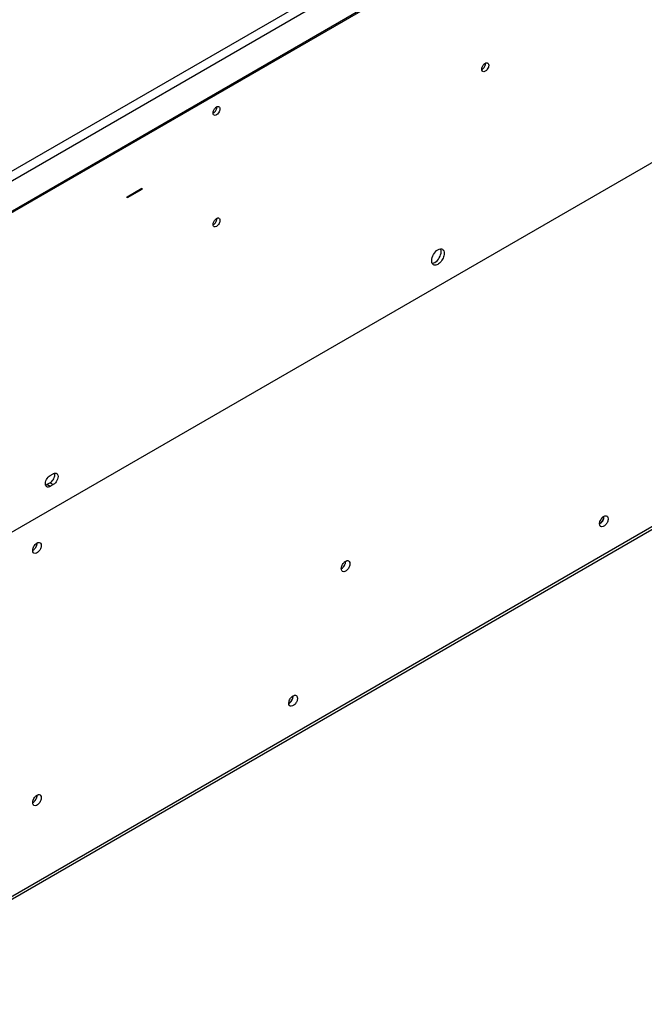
# Model space of a CAD drawing. Header units: millimetres. Extents: x 104 to 805, y 312 to 958.
# Tile 7 of 11: x 345 to 555, y 312 to 643. Entities that reach past the tile are written whole.
import ezdxf

# ---------------------------------------------------------------- set-up
doc = ezdxf.new("R2010")
doc.units = ezdxf.units.MM
doc.header["$LTSCALE"] = 82.53493
doc.layers.get('0').update_dxf_attribs({"linetype": 'CONTINUOUS'})

msp = doc.modelspace()

# ---------------------------------------------------------------- linework, layer by layer
at = {"color": 7, "linetype": 'Continuous'}
for p, q in [((303.97, 556.11), (788.34, 835.76)), ((686.16, 790.65), (295.49, 565.09)), ((687.58, 788.2), (296.9, 562.64)), ((687.58, 777.99), (298.32, 553.25)), ((788.34, 728.1), (309.98, 451.92)), ((281.35, 312.91), (803.9, 614.61)), ((280.72, 311.54), (802.57, 612.83)), ((381.05, 583.46), (386, 586.32)), ((386, 585.91), (381.05, 583.05)), ((385.64, 586.12), (386, 585.91)), ((386, 586.32), (386, 585.91)), ((381.05, 583.05), (381.05, 583.46)), ((355.06, 489.59), (356.12, 490.2)), ((355.06, 487.14), (354, 486.52)), ((355.06, 485.91), (354, 486.52)), ((355.06, 487.14), (356.12, 486.52)), ((356.12, 486.52), (355.06, 485.91)), ((540.46, 473.54), (540.45, 473.53))]:
    msp.add_line(p, q, dxfattribs=at)
for centre, radius, start, end in [((500.27, 628.35), 1.44, 359.9767, 3.5033), ((409.76, 613.65), 1.44, 359.9767, 3.5033), ((409.76, 576.09), 1.44, 359.9767, 3.5033), ((354.97, 486.77), 1.5, 189.9788, 192.8062), ((433.62, 415.67), 3.35, 333.6395, 341.1323)]:
    msp.add_arc(centre, radius, start, end, dxfattribs=at)
for points, knots in [([(500.44, 626.39), (500.44, 626.44), (500.45, 626.67), (500.51, 626.89), (500.56, 627.05)], [0, 0, 0, 0, 0.232845, 1, 1, 1, 1]), ([(500.56, 627.05), (500.68, 627.39), (500.92, 627.81), (501.26, 628.15), (501.34, 628.22)], [0, 0, 0, 0, 0.759178, 1, 1, 1, 1]), ([(502.66, 627.07), (502.57, 626.83), (502.25, 626.13), (501.27, 625.35), (500.78, 625.63)], [0, 0, 0, 0, 0.313372, 1, 1, 1, 1]), ([(500.8, 626.51), (500.89, 626.58), (501.23, 626.91), (501.48, 627.34), (501.59, 627.68)], [0, 0, 0, 0, 0.240431, 1, 1, 1, 1]), ([(501.34, 628.22), (501.39, 628.26), (501.54, 628.38), (501.72, 628.48), (501.86, 628.52)], [0, 0, 0, 0, 0.270863, 1, 1, 1, 1]), ([(501.59, 627.68), (501.65, 627.85), (501.7, 628.07), (501.71, 628.3), (501.71, 628.35)], [0, 0, 0, 0, 0.767235, 1, 1, 1, 1]), ([(501.86, 628.52), (501.91, 628.54), (502.1, 628.59), (502.31, 628.56), (502.43, 628.49)], [0, 0, 0, 0, 0.279151, 1, 1, 1, 1]), ([(502.43, 628.49), (502.49, 628.46), (502.71, 628.27), (502.78, 627.96), (502.78, 627.74)], [0, 0, 0, 0, 0.220838, 1, 1, 1, 1]), ([(502.78, 627.74), (502.78, 627.68), (502.76, 627.46), (502.71, 627.24), (502.66, 627.07)], [0, 0, 0, 0, 0.232845, 1, 1, 1, 1]), ([(500.78, 625.63), (500.73, 625.66), (500.51, 625.85), (500.44, 626.17), (500.44, 626.39)], [0, 0, 0, 0, 0.220838, 1, 1, 1, 1]), ([(410.05, 612.35), (410.17, 612.69), (410.41, 613.12), (410.75, 613.45), (410.84, 613.53)], [0, 0, 0, 0, 0.759178, 1, 1, 1, 1]), ([(410.84, 613.53), (410.88, 613.56), (411.03, 613.68), (411.21, 613.78), (411.35, 613.83)], [0, 0, 0, 0, 0.270863, 1, 1, 1, 1]), ([(411.08, 612.99), (411.14, 613.15), (411.19, 613.37), (411.21, 613.6), (411.21, 613.65)], [0, 0, 0, 0, 0.767235, 1, 1, 1, 1]), ([(411.35, 613.83), (411.41, 613.84), (411.59, 613.89), (411.8, 613.86), (411.92, 613.79)], [0, 0, 0, 0, 0.279151, 1, 1, 1, 1]), ([(411.92, 613.79), (411.98, 613.76), (412.2, 613.58), (412.27, 613.26), (412.27, 613.04)], [0, 0, 0, 0, 0.220838, 1, 1, 1, 1]), ([(409.93, 611.69), (409.93, 611.74), (409.94, 611.97), (410, 612.19), (410.05, 612.35)], [0, 0, 0, 0, 0.232845, 1, 1, 1, 1]), ([(410.27, 610.94), (410.22, 610.97), (410, 611.16), (409.93, 611.47), (409.93, 611.69)], [0, 0, 0, 0, 0.220838, 1, 1, 1, 1]), ([(412.15, 612.38), (412.06, 612.13), (411.74, 611.44), (410.76, 610.65), (410.27, 610.94)], [0, 0, 0, 0, 0.313372, 1, 1, 1, 1]), ([(410.29, 611.81), (410.38, 611.88), (410.72, 612.22), (410.97, 612.64), (411.08, 612.99)], [0, 0, 0, 0, 0.240431, 1, 1, 1, 1]), ([(412.27, 613.04), (412.27, 612.99), (412.25, 612.76), (412.2, 612.54), (412.15, 612.38)], [0, 0, 0, 0, 0.232845, 1, 1, 1, 1]), ([(409.93, 574.13), (409.93, 574.19), (409.94, 574.41), (410, 574.63), (410.05, 574.79)], [0, 0, 0, 0, 0.232845, 1, 1, 1, 1]), ([(410.27, 573.38), (410.22, 573.41), (410, 573.6), (409.93, 573.91), (409.93, 574.13)], [0, 0, 0, 0, 0.220838, 1, 1, 1, 1]), ([(410.05, 574.79), (410.17, 575.13), (410.41, 575.56), (410.75, 575.89), (410.84, 575.97)], [0, 0, 0, 0, 0.759178, 1, 1, 1, 1]), ([(412.15, 574.82), (412.06, 574.57), (411.74, 573.88), (410.76, 573.1), (410.27, 573.38)], [0, 0, 0, 0, 0.313372, 1, 1, 1, 1]), ([(410.29, 574.25), (410.38, 574.33), (410.72, 574.66), (410.97, 575.09), (411.08, 575.43)], [0, 0, 0, 0, 0.240431, 1, 1, 1, 1]), ([(410.84, 575.97), (410.88, 576), (411.03, 576.13), (411.21, 576.22), (411.35, 576.27)], [0, 0, 0, 0, 0.270863, 1, 1, 1, 1]), ([(411.08, 575.43), (411.14, 575.59), (411.19, 575.81), (411.21, 576.04), (411.21, 576.09)], [0, 0, 0, 0, 0.767235, 1, 1, 1, 1]), ([(411.35, 576.27), (411.41, 576.29), (411.59, 576.33), (411.8, 576.31), (411.92, 576.24)], [0, 0, 0, 0, 0.279151, 1, 1, 1, 1]), ([(411.92, 576.24), (411.98, 576.2), (412.2, 576.02), (412.27, 575.7), (412.27, 575.48)], [0, 0, 0, 0, 0.220838, 1, 1, 1, 1]), ([(412.27, 575.48), (412.27, 575.43), (412.25, 575.2), (412.2, 574.98), (412.15, 574.82)], [0, 0, 0, 0, 0.232845, 1, 1, 1, 1]), ([(483.58, 561.95), (483.58, 562.67), (484.07, 564.1), (485.06, 565.25), (485.69, 565.62)], [0, 0, 0, 0, 0.499768, 1, 1, 1, 1]), ([(487.82, 564.4), (487.82, 563.86), (487.52, 562.75), (486.76, 561.57), (485.95, 560.85), (485.2, 560.43), (484.51, 560.39), (484.2, 560.57)], [0, 0, 0, 0, 0.27112, 0.563791, 0.698524, 0.816711, 1, 1, 1, 1]), ([(484.63, 561.33), (485.26, 561.69), (486.26, 562.84), (486.76, 564.28), (486.76, 565.01)], [0, 0, 0, 0, 0.499702, 1, 1, 1, 1]), ([(485.69, 565.62), (485.94, 565.76), (486.44, 565.97), (487, 565.89), (487.2, 565.77)], [0, 0, 0, 0, 0.551085, 1, 1, 1, 1]), ([(487.53, 565.46), (487.58, 565.39), (487.76, 565.07), (487.82, 564.68), (487.82, 564.4)], [0, 0, 0, 0, 0.224637, 1, 1, 1, 1]), ([(484.2, 560.57), (484.13, 560.61), (483.87, 560.81), (483.71, 561.12), (483.65, 561.36)], [0, 0, 0, 0, 0.234267, 1, 1, 1, 1]), ([(483.83, 561.05), (483.89, 561.06), (484.17, 561.11), (484.44, 561.22), (484.63, 561.33)], [0, 0, 0, 0, 0.230345, 1, 1, 1, 1]), ([(353.5, 486.51), (353.4, 487.08), (353.74, 488.31), (354.53, 489.28), (355.06, 489.59)], [0, 0, 0, 0, 0.486621, 1, 1, 1, 1]), ([(355.06, 487.14), (355.21, 487.22), (355.83, 487.69), (356.27, 488.38), (356.47, 488.94)], [0, 0, 0, 0, 0.229483, 1, 1, 1, 1]), ([(356.12, 490.2), (356.18, 490.23), (356.4, 490.34), (356.64, 490.41), (356.82, 490.41)], [0, 0, 0, 0, 0.273776, 1, 1, 1, 1]), ([(357.67, 489.67), (357.8, 489.1), (357.46, 487.83), (356.67, 486.84), (356.12, 486.52)], [0, 0, 0, 0, 0.482946, 1, 1, 1, 1]), ([(356.61, 489.45), (356.62, 489.52), (356.66, 489.8), (356.66, 490.08), (356.61, 490.27)], [0, 0, 0, 0, 0.270873, 1, 1, 1, 1]), ([(357.25, 490.31), (357.3, 490.28), (357.51, 490.12), (357.63, 489.87), (357.67, 489.67)], [0, 0, 0, 0, 0.232774, 1, 1, 1, 1]), ([(353.94, 485.8), (353.88, 485.83), (353.67, 485.99), (353.56, 486.24), (353.51, 486.44)], [0, 0, 0, 0, 0.232774, 1, 1, 1, 1]), ([(355.06, 485.91), (355, 485.88), (354.79, 485.77), (354.54, 485.7), (354.37, 485.69)], [0, 0, 0, 0, 0.273776, 1, 1, 1, 1]), ([(540.11, 473.33), (540.11, 473.4), (540.12, 473.68), (540.19, 473.95), (540.26, 474.15)], [0, 0, 0, 0, 0.232895, 1, 1, 1, 1]), ([(540.26, 474.15), (540.4, 474.58), (540.71, 475.1), (541.12, 475.52), (541.23, 475.61)], [0, 0, 0, 0, 0.759205, 1, 1, 1, 1]), ([(540.45, 473.53), (540.56, 473.62), (540.99, 474.04), (541.3, 474.57), (541.44, 474.99)], [0, 0, 0, 0, 0.240141, 1, 1, 1, 1]), ([(541.19, 474.44), (541.05, 474.18), (540.82, 473.86), (540.53, 473.6), (540.46, 473.54)], [0, 0, 0, 0, 0.761113, 1, 1, 1, 1]), ([(543.01, 475.01), (543.01, 474.64), (542.79, 473.87), (542.15, 472.8), (541.02, 472.12), (540.53, 472.4)], [0, 0, 0, 0, 0.277738, 0.577436, 1, 1, 1, 1]), ([(541.23, 475.61), (541.28, 475.66), (541.48, 475.81), (541.7, 475.93), (541.87, 475.99)], [0, 0, 0, 0, 0.270524, 1, 1, 1, 1]), ([(541.44, 474.99), (541.47, 475.06), (541.55, 475.33), (541.6, 475.62), (541.6, 475.82)], [0, 0, 0, 0, 0.265883, 1, 1, 1, 1]), ([(541.87, 475.99), (541.93, 476.01), (542.17, 476.07), (542.43, 476.03), (542.58, 475.95)], [0, 0, 0, 0, 0.279574, 1, 1, 1, 1]), ([(542.58, 475.95), (542.65, 475.91), (542.93, 475.68), (543.01, 475.28), (543.01, 475.01)], [0, 0, 0, 0, 0.220839, 1, 1, 1, 1]), ([(540.53, 472.4), (540.47, 472.44), (540.19, 472.67), (540.11, 473.06), (540.11, 473.33)], [0, 0, 0, 0, 0.220839, 1, 1, 1, 1]), ([(349.19, 464.36), (349.19, 464.42), (349.21, 464.7), (349.27, 464.97), (349.34, 465.18)], [0, 0, 0, 0, 0.232845, 1, 1, 1, 1]), ([(349.62, 463.42), (349.55, 463.46), (349.27, 463.69), (349.19, 464.08), (349.19, 464.36)], [0, 0, 0, 0, 0.220838, 1, 1, 1, 1]), ([(349.34, 465.18), (349.48, 465.6), (349.79, 466.13), (350.21, 466.54), (350.31, 466.63)], [0, 0, 0, 0, 0.759178, 1, 1, 1, 1]), ([(349.54, 464.56), (349.65, 464.65), (350.07, 465.06), (350.38, 465.59), (350.53, 466.02)], [0, 0, 0, 0, 0.240431, 1, 1, 1, 1]), ([(352.09, 466.03), (352.09, 465.66), (351.87, 464.89), (351.23, 463.82), (350.1, 463.14), (349.62, 463.42)], [0, 0, 0, 0, 0.27774, 0.577407, 1, 1, 1, 1]), ([(350.31, 466.63), (350.37, 466.68), (350.56, 466.83), (350.79, 466.95), (350.96, 467.01)], [0, 0, 0, 0, 0.270863, 1, 1, 1, 1]), ([(350.53, 466.02), (350.55, 466.09), (350.63, 466.36), (350.68, 466.64), (350.68, 466.85)], [0, 0, 0, 0, 0.265832, 1, 1, 1, 1]), ([(350.96, 467.01), (351.02, 467.03), (351.25, 467.09), (351.52, 467.05), (351.67, 466.97)], [0, 0, 0, 0, 0.279151, 1, 1, 1, 1]), ([(351.67, 466.97), (351.73, 466.93), (352.01, 466.7), (352.09, 466.3), (352.09, 466.03)], [0, 0, 0, 0, 0.220838, 1, 1, 1, 1]), ([(454.26, 460.51), (454.31, 460.55), (454.51, 460.7), (454.73, 460.83), (454.9, 460.88)], [0, 0, 0, 0, 0.270863, 1, 1, 1, 1]), ([(454.9, 460.88), (454.97, 460.9), (455.2, 460.96), (455.46, 460.93), (455.61, 460.84)], [0, 0, 0, 0, 0.279151, 1, 1, 1, 1]), ([(455.61, 460.84), (455.68, 460.8), (455.96, 460.57), (456.04, 460.18), (456.04, 459.9)], [0, 0, 0, 0, 0.220838, 1, 1, 1, 1]), ([(453.14, 458.23), (453.14, 458.3), (453.15, 458.57), (453.22, 458.85), (453.28, 459.05)], [0, 0, 0, 0, 0.232845, 1, 1, 1, 1]), ([(453.56, 457.29), (453.49, 457.33), (453.22, 457.56), (453.14, 457.95), (453.14, 458.23)], [0, 0, 0, 0, 0.220838, 1, 1, 1, 1]), ([(453.28, 459.05), (453.43, 459.47), (453.73, 460), (454.15, 460.42), (454.26, 460.51)], [0, 0, 0, 0, 0.759178, 1, 1, 1, 1]), ([(453.49, 458.43), (453.6, 458.52), (454.02, 458.94), (454.33, 459.47), (454.47, 459.89)], [0, 0, 0, 0, 0.240431, 1, 1, 1, 1]), ([(456.04, 459.9), (456.04, 459.54), (455.82, 458.77), (455.18, 457.69), (454.04, 457.01), (453.56, 457.29)], [0, 0, 0, 0, 0.27774, 0.577407, 1, 1, 1, 1]), ([(454.47, 459.89), (454.5, 459.96), (454.58, 460.23), (454.62, 460.51), (454.62, 460.72)], [0, 0, 0, 0, 0.265832, 1, 1, 1, 1]), ([(435.61, 413.74), (435.75, 414.16), (436.06, 414.69), (436.47, 415.1), (436.58, 415.19)], [0, 0, 0, 0, 0.759178, 1, 1, 1, 1]), ([(435.81, 413.12), (435.92, 413.21), (436.34, 413.62), (436.65, 414.15), (436.79, 414.58)], [0, 0, 0, 0, 0.240431, 1, 1, 1, 1]), ([(438.36, 414.59), (438.36, 414.22), (438.14, 413.45), (437.5, 412.38), (436.37, 411.7), (435.88, 411.98)], [0, 0, 0, 0, 0.27774, 0.577407, 1, 1, 1, 1]), ([(436.58, 415.19), (436.63, 415.24), (436.83, 415.39), (437.05, 415.51), (437.23, 415.57)], [0, 0, 0, 0, 0.270863, 1, 1, 1, 1]), ([(436.79, 414.58), (436.82, 414.65), (436.9, 414.92), (436.94, 415.2), (436.94, 415.4)], [0, 0, 0, 0, 0.265832, 1, 1, 1, 1]), ([(437.23, 415.57), (437.29, 415.59), (437.52, 415.64), (437.78, 415.61), (437.93, 415.53)], [0, 0, 0, 0, 0.279151, 1, 1, 1, 1]), ([(437.93, 415.53), (438, 415.49), (438.28, 415.26), (438.36, 414.86), (438.36, 414.59)], [0, 0, 0, 0, 0.220838, 1, 1, 1, 1]), ([(435.46, 412.91), (435.46, 412.98), (435.47, 413.26), (435.54, 413.53), (435.61, 413.74)], [0, 0, 0, 0, 0.232845, 1, 1, 1, 1]), ([(435.88, 411.98), (435.82, 412.02), (435.54, 412.25), (435.46, 412.64), (435.46, 412.91)], [0, 0, 0, 0, 0.220838, 1, 1, 1, 1]), ([(436.63, 414.18), (436.48, 413.87), (436.22, 413.5), (435.9, 413.19), (435.81, 413.12)], [0, 0, 0, 0, 0.760977, 1, 1, 1, 1]), ([(349.34, 380.26), (349.48, 380.68), (349.79, 381.21), (350.21, 381.63), (350.31, 381.72)], [0, 0, 0, 0, 0.759178, 1, 1, 1, 1]), ([(350.31, 381.72), (350.37, 381.76), (350.56, 381.91), (350.79, 382.04), (350.96, 382.09)], [0, 0, 0, 0, 0.270863, 1, 1, 1, 1]), ([(350.53, 381.1), (350.55, 381.17), (350.63, 381.44), (350.68, 381.72), (350.68, 381.93)], [0, 0, 0, 0, 0.265832, 1, 1, 1, 1]), ([(350.96, 382.09), (351.02, 382.11), (351.25, 382.17), (351.52, 382.14), (351.67, 382.05)], [0, 0, 0, 0, 0.279151, 1, 1, 1, 1]), ([(351.67, 382.05), (351.73, 382.01), (352.01, 381.78), (352.09, 381.39), (352.09, 381.11)], [0, 0, 0, 0, 0.220838, 1, 1, 1, 1]), ([(349.19, 379.44), (349.19, 379.5), (349.21, 379.78), (349.27, 380.06), (349.34, 380.26)], [0, 0, 0, 0, 0.232845, 1, 1, 1, 1]), ([(349.62, 378.5), (349.55, 378.54), (349.27, 378.77), (349.19, 379.16), (349.19, 379.44)], [0, 0, 0, 0, 0.220838, 1, 1, 1, 1]), ([(349.54, 379.64), (349.65, 379.73), (350.07, 380.15), (350.38, 380.68), (350.53, 381.1)], [0, 0, 0, 0, 0.240431, 1, 1, 1, 1]), ([(352.09, 381.11), (352.09, 380.75), (351.87, 379.98), (351.23, 378.9), (350.1, 378.22), (349.62, 378.5)], [0, 0, 0, 0, 0.27774, 0.577407, 1, 1, 1, 1])]:
    msp.add_open_spline(points, degree=3, knots=knots, dxfattribs=at)
for points in [[(500.46, 626.28), (500.58, 626.34), (500.7, 626.42), (500.8, 626.51)], [(409.95, 611.58), (410.07, 611.64), (410.19, 611.72), (410.29, 611.81)], [(409.95, 574.02), (410.07, 574.08), (410.19, 574.16), (410.29, 574.25)], [(486.69, 565.6), (486.66, 565.68), (486.64, 565.77), (486.6, 565.85)], [(486.76, 565.01), (486.76, 565.21), (486.74, 565.41), (486.69, 565.6)], [(487.2, 565.77), (487.33, 565.69), (487.45, 565.58), (487.53, 565.46)], [(483.65, 561.36), (483.6, 561.55), (483.58, 561.75), (483.58, 561.95)], [(356.47, 488.94), (356.53, 489.11), (356.58, 489.28), (356.61, 489.45)], [(356.82, 490.41), (356.96, 490.42), (357.12, 490.38), (357.25, 490.31)], [(353.73, 486.39), (353.82, 486.43), (353.91, 486.47), (354, 486.52)], [(354.37, 485.69), (354.22, 485.69), (354.06, 485.73), (353.94, 485.8)], [(541.45, 475.01), (541.38, 474.81), (541.3, 474.62), (541.19, 474.44)], [(540.11, 473.29), (540.23, 473.36), (540.35, 473.44), (540.45, 473.53)], [(349.19, 464.31), (349.32, 464.38), (349.43, 464.47), (349.54, 464.56)], [(453.14, 458.19), (453.26, 458.26), (453.38, 458.34), (453.49, 458.43)], [(435.81, 413.12), (435.7, 413.03), (435.58, 412.94), (435.46, 412.87)], [(435.46, 412.87), (435.58, 412.94), (435.7, 413.03), (435.81, 413.12)], [(349.19, 379.4), (349.32, 379.47), (349.43, 379.55), (349.54, 379.64)]]:
    msp.add_open_spline(points, degree=3, dxfattribs=at)

doc.saveas('drawing.dxf')
